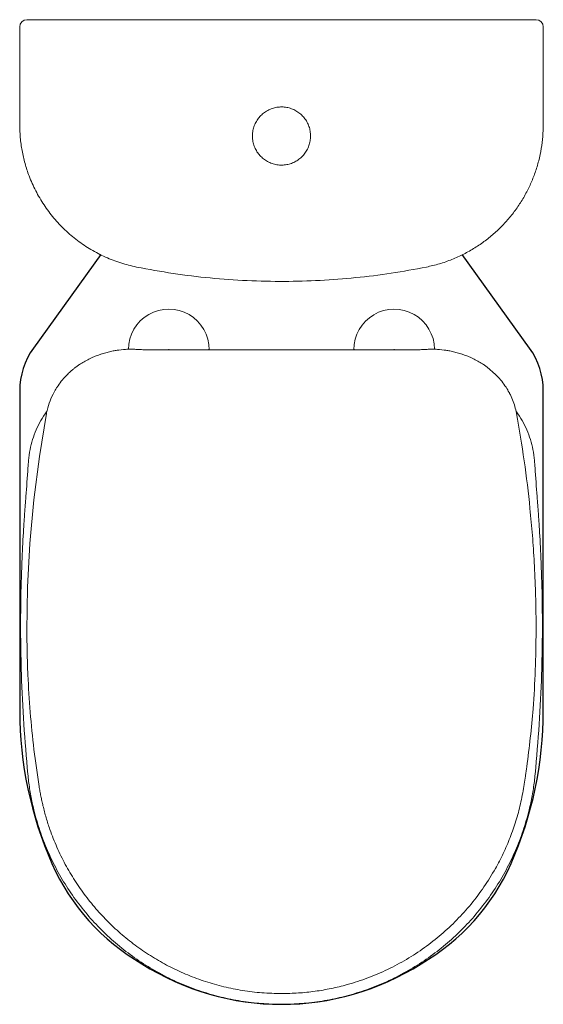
# Model space of a CAD drawing. Header units: millimetres. Extents: x 4027.864 to 4028.224, y 2640.804 to 2641.481.
import ezdxf

# ---------------------------------------------------------------- set-up
doc = ezdxf.new("R2010")
doc.units = ezdxf.units.MM
doc.layers.add('BLOCKS', color=3, linetype='Continuous')
doc.layers.add('SANINDUSA', color=3, linetype='Continuous')

msp = doc.modelspace()

# ---------------------------------------------------------------- linework, layer by layer
at = {"layer": 'BLOCKS'}
msp.add_lwpolyline([(4027.92017, 2641.31939), (4027.87375, 2641.25489, 0.157229), (4027.86433, 2641.22568), (4027.86433, 2641.00553, 0.104355), (4027.8865, 2640.90048, 0.158993), (4027.94832, 2640.83157, 0.290475), (4028.14034, 2640.83157, 0.158993), (4028.20216, 2640.90048, 0.104355), (4028.22433, 2641.00553), (4028.22433, 2641.22568, 0.157229), (4028.21491, 2641.25489), (4028.16849, 2641.31939)], format="xyb", dxfattribs=at)
at = {"layer": 'SANINDUSA', "linetype": 'Continuous', "lineweight": 15}
for p, q in [((4027.9211, 2641.25113), (4027.92852, 2641.25304)), ((4027.9324, 2641.25368), (4027.93403, 2641.25389)), ((4027.93403, 2641.25389), (4027.93561, 2641.25404)), ((4027.93939, 2641.25422), (4027.94264, 2641.25418)), ((4027.94313, 2641.25416), (4027.94341, 2641.25415)), ((4027.94341, 2641.25415), (4027.94417, 2641.25412)), ((4027.94417, 2641.25412), (4027.94491, 2641.25408)), ((4027.94491, 2641.25408), (4027.94564, 2641.25404)), ((4027.94646, 2641.254), (4027.9473, 2641.25396)), ((4027.9473, 2641.25396), (4027.94816, 2641.25392)), ((4027.94816, 2641.25392), (4027.94905, 2641.2539)), ((4027.94996, 2641.25388), (4027.95089, 2641.25386)), ((4027.95089, 2641.25386), (4027.95183, 2641.25385)), ((4027.95183, 2641.25385), (4027.95277, 2641.25385)), ((4027.96683, 2641.25414), (4027.96654, 2641.25385)), ((4027.96683, 2641.25414), (4027.96712, 2641.25385)), ((4027.99381, 2641.25414), (4027.99383, 2641.25414)), ((4028.09484, 2641.25414), (4028.09483, 2641.25414)), ((4028.12183, 2641.25414), (4028.12154, 2641.25385)), ((4028.12183, 2641.25414), (4028.12212, 2641.25385)), ((4028.13683, 2641.25385), (4028.13589, 2641.25385)), ((4028.13777, 2641.25386), (4028.13683, 2641.25385)), ((4028.1387, 2641.25388), (4028.13777, 2641.25386)), ((4028.14049, 2641.25392), (4028.1396, 2641.2539)), ((4028.14136, 2641.25396), (4028.14049, 2641.25392)), ((4028.1422, 2641.254), (4028.14136, 2641.25396)), ((4028.14375, 2641.25408), (4028.14302, 2641.25404)), ((4028.14449, 2641.25412), (4028.14375, 2641.25408)), ((4028.14525, 2641.25415), (4028.14449, 2641.25412)), ((4028.14552, 2641.25416), (4028.14525, 2641.25415)), ((4028.14926, 2641.25422), (4028.14602, 2641.25418)), ((4028.15463, 2641.25389), (4028.15305, 2641.25404)), ((4028.15626, 2641.25368), (4028.15463, 2641.25389)), ((4028.16756, 2641.25113), (4028.16014, 2641.25304)), ((4027.90293, 2641.24188), (4027.90468, 2641.24315)), ((4028.18573, 2641.24188), (4028.18397, 2641.24315)), ((4028.19156, 2641.23681), (4028.18573, 2641.24188)), ((4027.88972, 2641.22765), (4027.89071, 2641.22914)), ((4027.8704, 2641.17774), (4027.87028, 2641.17623)), ((4028.21826, 2641.17774), (4028.21838, 2641.17623))]:
    msp.add_line(p, q, dxfattribs=at)
at = {"layer": 'SANINDUSA', "linetype": 'Continuous', "lineweight": 15, "flags": 128}
msp.add_lwpolyline([(4027.86929, 2641.06034), (4027.8698, 2641.09046), (4027.8714, 2641.12053), (4027.8741, 2641.15052), (4027.87789, 2641.18039), (4027.88278, 2641.21012), (4027.88278, 2641.21012), (4027.88278, 2641.21012), (4027.88278, 2641.21012), (4027.88278, 2641.21012), (4027.88278, 2641.21012)], dxfattribs=at)
at = {"layer": 'SANINDUSA', "linetype": 'Continuous', "lineweight": 15}
for centre, radius, start, end in [((4027.86933, 2641.47585), 0.005, 90, 180), ((4028.21933, 2641.47585), 0.005, 0, 90), ((4027.96683, 2641.25414), 0.02766, 359.40117, 180.27762), ((4028.12183, 2641.25414), 0.02766, 0.23397, 180.61316), ((4028.1649, 2641.20813), 0.03916, 32.44122, 47.09052)]:
    msp.add_arc(centre, radius, start, end, dxfattribs=at)
for points, knots in [([(4027.86433, 2641.40878), (4027.86433, 2641.41996), (4027.86433, 2641.44231), (4027.86433, 2641.46467), (4027.86433, 2641.47585)], [0, 0, 0, 0, 0.499963, 1, 1, 1, 1]), ([(4027.86933, 2641.48085), (4027.86942, 2641.48085), (4027.86959, 2641.48085), (4027.87085, 2641.48085), (4027.87266, 2641.48085), (4027.87511, 2641.48085), (4027.8781, 2641.48085), (4027.88155, 2641.48085), (4027.88536, 2641.48085), (4027.88942, 2641.48085), (4027.89223, 2641.48085), (4027.89363, 2641.48085)], [0, 0, 0, 0, 0.125372, 0.23471, 0.344048, 0.453376, 0.562705, 0.672029, 0.781352, 0.890676, 1, 1, 1, 1]), ([(4027.89363, 2641.48085), (4027.91873, 2641.48085), (4027.96894, 2641.48085), (4028.04429, 2641.48085), (4028.11966, 2641.48085), (4028.1699, 2641.48085), (4028.19503, 2641.48085)], [0, 0, 0, 0, 0.249902, 0.499805, 0.749902, 1, 1, 1, 1]), ([(4028.19503, 2641.48085), (4028.19664, 2641.48085), (4028.19965, 2641.48085), (4028.20388, 2641.48085), (4028.20764, 2641.48085), (4028.21103, 2641.48085), (4028.21394, 2641.48085), (4028.2163, 2641.48085), (4028.21803, 2641.48085), (4028.21912, 2641.48085), (4028.21926, 2641.48085), (4028.21933, 2641.48085)], [0, 0, 0, 0, 0.125249, 0.234584, 0.343918, 0.453262, 0.562606, 0.671954, 0.781303, 0.890651, 1, 1, 1, 1]), ([(4028.22433, 2641.47585), (4028.22433, 2641.46467), (4028.22433, 2641.44232), (4028.22433, 2641.41996), (4028.22433, 2641.40878)], [0, 0, 0, 0, 0.499963, 1, 1, 1, 1]), ([(4028.06433, 2641.40086), (4028.06427, 2641.40198), (4028.06416, 2641.40422), (4028.06329, 2641.40749), (4028.06191, 2641.41058), (4028.06003, 2641.41339), (4028.0577, 2641.41585), (4028.05499, 2641.41788), (4028.05198, 2641.41943), (4028.04875, 2641.42045), (4028.0454, 2641.42091), (4028.04201, 2641.42081), (4028.0387, 2641.42013), (4028.03554, 2641.41892), (4028.03263, 2641.41718), (4028.03005, 2641.41499), (4028.02788, 2641.41239), (4028.02617, 2641.40947), (4028.02499, 2641.4063), (4028.02429, 2641.4027), (4028.02429, 2641.39902), (4028.02498, 2641.39543), (4028.02616, 2641.39225), (4028.02787, 2641.38933), (4028.03003, 2641.38672), (4028.03261, 2641.38453), (4028.03552, 2641.38279), (4028.03868, 2641.38157), (4028.04199, 2641.38089), (4028.04538, 2641.38079), (4028.04873, 2641.38124), (4028.05196, 2641.38226), (4028.05497, 2641.3838), (4028.05768, 2641.38583), (4028.06001, 2641.38828), (4028.0619, 2641.3911), (4028.06328, 2641.39419), (4028.06416, 2641.39748), (4028.06427, 2641.39973), (4028.06433, 2641.40086)], [0, 0, 0, 0, 0.026748, 0.053496, 0.080347, 0.107197, 0.134045, 0.160893, 0.18774, 0.214586, 0.241431, 0.268277, 0.295122, 0.321967, 0.348812, 0.375657, 0.402503, 0.429349, 0.456197, 0.483044, 0.516537, 0.543388, 0.57024, 0.597091, 0.623942, 0.650792, 0.677642, 0.704489, 0.731336, 0.758179, 0.785023, 0.811865, 0.838708, 0.865552, 0.892396, 0.919244, 0.946092, 0.973046, 1, 1, 1, 1]), ([(4027.9447, 2641.31072), (4027.94105, 2641.31158), (4027.93375, 2641.3133), (4027.92325, 2641.3174), (4027.91324, 2641.32256), (4027.9039, 2641.32885), (4027.89532, 2641.33613), (4027.88759, 2641.34432), (4027.88086, 2641.35335), (4027.87517, 2641.36306), (4027.87089, 2641.37268), (4027.86785, 2641.38197), (4027.86585, 2641.39079), (4027.86457, 2641.39975), (4027.86441, 2641.40577), (4027.86433, 2641.40878)], [0, 0, 0, 0, 0.081782, 0.163824, 0.245606, 0.327388, 0.409431, 0.491214, 0.572999, 0.655045, 0.73683, 0.802488, 0.868415, 0.934342, 1, 1, 1, 1]), ([(4028.22433, 2641.40878), (4028.22426, 2641.40601), (4028.22413, 2641.40047), (4028.22305, 2641.39213), (4028.22129, 2641.38383), (4028.21883, 2641.37571), (4028.21572, 2641.36791), (4028.21198, 2641.36039), (4028.20757, 2641.35314), (4028.20256, 2641.3463), (4028.19704, 2641.33996), (4028.19102, 2641.3341), (4028.18446, 2641.32873), (4028.17731, 2641.32382), (4028.16967, 2641.3195), (4028.16148, 2641.3158), (4028.15291, 2641.31277), (4028.14694, 2641.31141), (4028.14396, 2641.31072)], [0, 0, 0, 0, 0.060543, 0.121086, 0.183388, 0.24569, 0.306234, 0.366778, 0.429081, 0.491384, 0.551924, 0.612464, 0.674763, 0.737062, 0.801717, 0.866372, 0.933186, 1, 1, 1, 1]), ([(4028.14396, 2641.31072), (4028.13591, 2641.30923), (4028.1198, 2641.30624), (4028.09539, 2641.30325), (4028.07088, 2641.30134), (4028.04598, 2641.30065), (4028.02075, 2641.30118), (4027.99524, 2641.30304), (4027.96983, 2641.30607), (4027.95307, 2641.30918), (4027.9447, 2641.31072)], [0, 0, 0, 0, 0.122459, 0.245063, 0.367666, 0.490125, 0.617513, 0.745063, 0.872612, 1, 1, 1, 1]), ([(4027.90468, 2641.24315), (4027.90491, 2641.2433), (4027.90618, 2641.24417), (4027.90857, 2641.24566), (4027.91192, 2641.24746), (4027.91521, 2641.24898), (4027.91818, 2641.25015), (4027.9201, 2641.25082), (4027.921, 2641.2511), (4027.9211, 2641.25113)], [0, 0, 0, 0, 0.045122, 0.252445, 0.460002, 0.667927, 0.845737, 0.982873, 1, 1, 1, 1]), ([(4027.92852, 2641.25304), (4027.92944, 2641.25318), (4027.93035, 2641.25333), (4027.93126, 2641.25352), (4027.93126, 2641.25352), (4027.93126, 2641.25352), (4027.93126, 2641.25352), (4027.93128, 2641.25352), (4027.93139, 2641.25354), (4027.93177, 2641.2536), (4027.93213, 2641.25365), (4027.9324, 2641.25368)], [0, 0, 0, 0, 0.708049, 0.708053, 0.708057, 0.708074, 0.708227, 0.709438, 0.719141, 0.796754, 1, 1, 1, 1]), ([(4027.93561, 2641.25404), (4027.93662, 2641.25411), (4027.9379, 2641.25419), (4027.93914, 2641.25422), (4027.93939, 2641.25422)], [0, 0, 0, 0, 0.796054, 1, 1, 1, 1]), ([(4027.94264, 2641.25418), (4027.94277, 2641.25418), (4027.94293, 2641.25417), (4027.94309, 2641.25417), (4027.94313, 2641.25416)], [0, 0, 0, 0, 0.785323, 1, 1, 1, 1]), ([(4027.94564, 2641.25404), (4027.94568, 2641.25404), (4027.94595, 2641.25402), (4027.94622, 2641.25401), (4027.94646, 2641.254)], [0, 0, 0, 0, 0.153536, 1, 1, 1, 1]), ([(4027.94905, 2641.2539), (4027.94908, 2641.2539), (4027.94938, 2641.25389), (4027.94968, 2641.25388), (4027.94996, 2641.25388)], [0, 0, 0, 0, 0.074065, 1, 1, 1, 1]), ([(4027.95277, 2641.25385), (4027.95278, 2641.25385), (4027.981, 2641.25385), (4028.01152, 2641.25385), (4028.04204, 2641.25385), (4028.04433, 2641.25385)], [0, 0, 0, 0, 0.000082, 0.924914, 1, 1, 1, 1]), ([(4028.13589, 2641.25385), (4028.13588, 2641.25385), (4028.10766, 2641.25385), (4028.07714, 2641.25385), (4028.04662, 2641.25385), (4028.04433, 2641.25385)], [0, 0, 0, 0, 0.000082, 0.924914, 1, 1, 1, 1]), ([(4028.1396, 2641.2539), (4028.13958, 2641.2539), (4028.13928, 2641.25389), (4028.13898, 2641.25388), (4028.1387, 2641.25388)], [0, 0, 0, 0, 0.074065, 1, 1, 1, 1]), ([(4028.14302, 2641.25404), (4028.14298, 2641.25404), (4028.14271, 2641.25402), (4028.14243, 2641.25401), (4028.1422, 2641.254)], [0, 0, 0, 0, 0.153536, 1, 1, 1, 1]), ([(4028.14602, 2641.25418), (4028.14589, 2641.25418), (4028.14573, 2641.25417), (4028.14557, 2641.25417), (4028.14553, 2641.25416)], [0, 0, 0, 0, 0.785323, 1, 1, 1, 1]), ([(4028.15305, 2641.25404), (4028.15203, 2641.25411), (4028.15076, 2641.25419), (4028.14952, 2641.25422), (4028.14926, 2641.25422)], [0, 0, 0, 0, 0.796054, 1, 1, 1, 1]), ([(4028.16014, 2641.25304), (4028.15922, 2641.25318), (4028.15831, 2641.25333), (4028.1574, 2641.25352), (4028.1574, 2641.25352), (4028.1574, 2641.25352), (4028.15739, 2641.25352), (4028.15738, 2641.25352), (4028.15727, 2641.25354), (4028.15689, 2641.2536), (4028.15652, 2641.25365), (4028.15626, 2641.25368)], [0, 0, 0, 0, 0.708049, 0.708053, 0.708057, 0.708074, 0.708227, 0.709438, 0.719141, 0.796754, 1, 1, 1, 1]), ([(4028.18397, 2641.24315), (4028.18375, 2641.2433), (4028.18248, 2641.24417), (4028.18009, 2641.24566), (4028.17674, 2641.24746), (4028.17344, 2641.24898), (4028.17047, 2641.25015), (4028.16856, 2641.25082), (4028.16766, 2641.2511), (4028.16756, 2641.25113)], [0, 0, 0, 0, 0.045122, 0.252445, 0.460002, 0.667927, 0.845737, 0.982873, 1, 1, 1, 1]), ([(4027.89709, 2641.23682), (4027.89721, 2641.23693), (4027.89801, 2641.23772), (4027.89937, 2641.23899), (4027.90121, 2641.24056), (4027.90236, 2641.24144), (4027.90293, 2641.24188)], [0, 0, 0, 0, 0.0614915, 0.4386395, 0.7195054, 1, 1, 1, 1]), ([(4027.89071, 2641.22914), (4027.89168, 2641.23049), (4027.89363, 2641.2332), (4027.89594, 2641.23561), (4027.89709, 2641.23682)], [0, 0, 0, 0, 0.498805, 1, 1, 1, 1]), ([(4027.88278, 2641.21012), (4027.88278, 2641.21012), (4027.88278, 2641.21013), (4027.88279, 2641.21022), (4027.88292, 2641.2109), (4027.88352, 2641.21377), (4027.88498, 2641.21869), (4027.88699, 2641.22271), (4027.88799, 2641.22472)], [0, 0, 0, 0, 0.000022, 0.001867, 0.016621, 0.134411, 0.567993, 1, 1, 1, 1]), ([(4027.88799, 2641.22472), (4027.88816, 2641.22503), (4027.88871, 2641.22602), (4027.88931, 2641.22699), (4027.88972, 2641.22765)], [0, 0, 0, 0, 0.313807, 1, 1, 1, 1]), ([(4028.19894, 2641.22765), (4028.19878, 2641.2279), (4028.19852, 2641.22831), (4028.19819, 2641.22879), (4028.19803, 2641.22903), (4028.19797, 2641.22912), (4028.19796, 2641.22913), (4028.19795, 2641.22914), (4028.19795, 2641.22914), (4028.19795, 2641.22914), (4028.19795, 2641.22914), (4028.19795, 2641.22914)], [0, 0, 0, 0, 0.4999991, 0.812509, 0.9687673, 0.9882986, 0.9980668, 0.9992864, 0.9998986, 0.9999741, 1, 1, 1, 1]), ([(4028.20068, 2641.22472), (4028.20054, 2641.22497), (4028.20027, 2641.22547), (4028.19984, 2641.2262), (4028.1994, 2641.22693), (4028.19909, 2641.22741), (4028.19894, 2641.22765)], [0, 0, 0, 0, 0.2507061, 0.5000014, 0.7492995, 1, 1, 1, 1]), ([(4028.20589, 2641.21012), (4028.20555, 2641.21171), (4028.20487, 2641.21488), (4028.20325, 2641.21948), (4028.20181, 2641.22261), (4028.2009, 2641.22431), (4028.20075, 2641.22459), (4028.20069, 2641.2247), (4028.20068, 2641.22471), (4028.20068, 2641.22472), (4028.20068, 2641.22472), (4028.20068, 2641.22472), (4028.20068, 2641.22472), (4028.20068, 2641.22472), (4028.20068, 2641.22472), (4028.20068, 2641.22472)], [0, 0, 0, 0, 0.312487, 0.62497, 0.937477, 0.976553, 0.996091, 0.998533, 0.999754, 0.999907, 0.999983, 0.999993, 0.999997, 0.999999, 1, 1, 1, 1]), ([(4027.88303, 2641.21136), (4027.88296, 2641.21127), (4027.88137, 2641.20935), (4027.87884, 2641.20515), (4027.87558, 2641.1988), (4027.87312, 2641.1921), (4027.87127, 2641.18507), (4027.8707, 2641.18022), (4027.8704, 2641.17774)], [0, 0, 0, 0, 0.009111, 0.205952, 0.401664, 0.597977, 0.79374, 1, 1, 1, 1]), ([(4028.20558, 2641.21142), (4028.20567, 2641.21131), (4028.20728, 2641.20937), (4028.20982, 2641.20515), (4028.21308, 2641.1988), (4028.21554, 2641.1921), (4028.21739, 2641.18507), (4028.21796, 2641.18022), (4028.21826, 2641.17774)], [0, 0, 0, 0, 0.011163, 0.207597, 0.402903, 0.598809, 0.794167, 1, 1, 1, 1]), ([(4028.21937, 2641.06034), (4028.21937, 2641.0616), (4028.21937, 2641.06413), (4028.21935, 2641.06791), (4028.21931, 2641.0717), (4028.21926, 2641.07548), (4028.21918, 2641.07926), (4028.21909, 2641.08304), (4028.21882, 2641.09249), (4028.2182, 2641.10686), (4028.21691, 2641.12611), (4028.21481, 2641.14942), (4028.21148, 2641.17749), (4028.20775, 2641.19925), (4028.20589, 2641.21012)], [0, 0, 0, 0, 0.025138, 0.050271, 0.075402, 0.100528, 0.125651, 0.15077, 0.175886, 0.313965, 0.437182, 0.560348, 0.780193, 1, 1, 1, 1]), ([(4027.87028, 2641.17623), (4027.87019, 2641.17509), (4027.86963, 2641.1673), (4027.86878, 2641.15562), (4027.86802, 2641.14508), (4027.86774, 2641.14118)], [0, 0, 0, 0, 0.097608, 0.66681, 1, 1, 1, 1]), ([(4028.21838, 2641.17623), (4028.21846, 2641.17509), (4028.21903, 2641.1673), (4028.21988, 2641.15562), (4028.22064, 2641.14508), (4028.22092, 2641.14118)], [0, 0, 0, 0, 0.097608, 0.66681, 1, 1, 1, 1]), ([(4027.86774, 2641.14118), (4027.86762, 2641.13952), (4027.86749, 2641.13767), (4027.86736, 2641.13582), (4027.86735, 2641.13563)], [0, 0, 0, 0, 0.898003, 1, 1, 1, 1]), ([(4028.22092, 2641.14118), (4028.22104, 2641.13952), (4028.22117, 2641.13767), (4028.2213, 2641.13582), (4028.22131, 2641.13563)], [0, 0, 0, 0, 0.898003, 1, 1, 1, 1]), ([(4027.86735, 2641.13563), (4027.86724, 2641.13397), (4027.86668, 2641.12565), (4027.86579, 2641.10844), (4027.86503, 2641.08399), (4027.86487, 2641.0573), (4027.86544, 2641.02805), (4027.86691, 2640.99626), (4027.86891, 2640.97342), (4027.86991, 2640.962)], [0, 0, 0, 0, 0.028763, 0.14382, 0.297355, 0.450913, 0.604446, 0.802223, 1, 1, 1, 1]), ([(4028.22131, 2641.13563), (4028.22142, 2641.13397), (4028.22197, 2641.12565), (4028.22287, 2641.10844), (4028.22363, 2641.08399), (4028.22379, 2641.0573), (4028.22322, 2641.02805), (4028.22174, 2640.99626), (4028.21975, 2640.97342), (4028.21875, 2640.962)], [0, 0, 0, 0, 0.028763, 0.14382, 0.297355, 0.450913, 0.604446, 0.802223, 1, 1, 1, 1]), ([(4027.87768, 2640.95356), (4027.87644, 2640.96204), (4027.87396, 2640.97898), (4027.87144, 2641.00455), (4027.87001, 2641.02697), (4027.86952, 2641.04192), (4027.86938, 2641.04937), (4027.86934, 2641.05252), (4027.8693, 2641.05618), (4027.86929, 2641.05879), (4027.86929, 2641.06034)], [0, 0, 0, 0, 0.239596, 0.479108, 0.718615, 0.868268, 0.897671, 0.927076, 0.956483, 1, 1, 1, 1]), ([(4028.21098, 2640.95356), (4028.21103, 2640.95388), (4028.21113, 2640.95451), (4028.21127, 2640.95545), (4028.21142, 2640.95639), (4028.21156, 2640.95734), (4028.2117, 2640.95828), (4028.21185, 2640.95922), (4028.21198, 2640.96017), (4028.21237, 2640.96277), (4028.21363, 2640.9717), (4028.2155, 2640.98697), (4028.21755, 2641.00916), (4028.21905, 2641.03363), (4028.21927, 2641.05143), (4028.21937, 2641.06034)], [0, 0, 0, 0, 0.008902, 0.017803, 0.026704, 0.035606, 0.044506, 0.053407, 0.062307, 0.071208, 0.127147, 0.314437, 0.501689, 0.750798, 1, 1, 1, 1]), ([(4027.86991, 2640.962), (4027.87009, 2640.96034), (4027.87061, 2640.95537), (4027.87191, 2640.94711), (4027.87433, 2640.93577), (4027.87802, 2640.92309), (4027.88332, 2640.90927), (4027.88976, 2640.89594), (4027.89728, 2640.88322), (4027.90587, 2640.87119), (4027.91545, 2640.85991), (4027.92593, 2640.84946), (4027.93724, 2640.83994), (4027.94933, 2640.83144), (4027.9621, 2640.82396), (4027.97545, 2640.81757), (4027.98903, 2640.81243), (4028.00273, 2640.80851), (4028.01645, 2640.80576), (4028.03035, 2640.80401), (4028.03968, 2640.80379), (4028.04433, 2640.80368)], [0, 0, 0, 0, 0.019364, 0.058168, 0.096972, 0.154083, 0.211397, 0.268712, 0.325822, 0.382925, 0.440233, 0.49754, 0.554643, 0.611745, 0.669051, 0.726357, 0.783458, 0.837507, 0.891729, 0.945951, 1, 1, 1, 1]), ([(4028.21875, 2640.962), (4028.21857, 2640.96034), (4028.21805, 2640.95537), (4028.21675, 2640.94711), (4028.21433, 2640.93577), (4028.21064, 2640.92309), (4028.20533, 2640.90927), (4028.1989, 2640.89594), (4028.19138, 2640.88322), (4028.18278, 2640.87119), (4028.17321, 2640.85991), (4028.16272, 2640.84946), (4028.15142, 2640.83994), (4028.13933, 2640.83144), (4028.12656, 2640.82396), (4028.11321, 2640.81757), (4028.09963, 2640.81243), (4028.08593, 2640.80851), (4028.07221, 2640.80576), (4028.05831, 2640.80401), (4028.04898, 2640.80379), (4028.04433, 2640.80368)], [0, 0, 0, 0, 0.019364, 0.058168, 0.096972, 0.154083, 0.211397, 0.268712, 0.325822, 0.382925, 0.440233, 0.49754, 0.554643, 0.611745, 0.669051, 0.726357, 0.783458, 0.837507, 0.891729, 0.945951, 1, 1, 1, 1]), ([(4028.04433, 2640.81107), (4028.03982, 2640.81118), (4028.03087, 2640.81138), (4028.0176, 2640.81303), (4028.00465, 2640.81561), (4027.99205, 2640.81918), (4027.97986, 2640.82368), (4027.96811, 2640.82908), (4027.95686, 2640.83533), (4027.94614, 2640.8424), (4027.93599, 2640.85025), (4027.92648, 2640.85885), (4027.91763, 2640.86814), (4027.90949, 2640.87811), (4027.90211, 2640.8887), (4027.89553, 2640.89988), (4027.8898, 2640.91162), (4027.88555, 2640.92238), (4027.88246, 2640.93197), (4027.88085, 2640.938), (4027.87994, 2640.94187), (4027.87956, 2640.94352), (4027.87921, 2640.94518), (4027.87887, 2640.94685), (4027.87855, 2640.94852), (4027.87824, 2640.95019), (4027.87795, 2640.95188), (4027.87777, 2640.953), (4027.87768, 2640.95356)], [0, 0, 0, 0, 0.056646, 0.112527, 0.167788, 0.222555, 0.276936, 0.331027, 0.384909, 0.438655, 0.492329, 0.545995, 0.599713, 0.653547, 0.707569, 0.761857, 0.8165, 0.871606, 0.907176, 0.94302, 0.950097, 0.957186, 0.964288, 0.971403, 0.978531, 0.985674, 0.99283, 1, 1, 1, 1]), ([(4028.04433, 2640.81107), (4028.0482, 2640.81115), (4028.05591, 2640.8113), (4028.06734, 2640.81252), (4028.07856, 2640.81443), (4028.09074, 2640.81738), (4028.10374, 2640.82162), (4028.11738, 2640.82745), (4028.1304, 2640.83442), (4028.14272, 2640.84247), (4028.15428, 2640.85155), (4028.16501, 2640.86159), (4028.17485, 2640.87254), (4028.18372, 2640.88434), (4028.19103, 2640.89606), (4028.19694, 2640.90748), (4028.20166, 2640.91843), (4028.20561, 2640.92978), (4028.20883, 2640.94151), (4028.21026, 2640.94953), (4028.21098, 2640.95356)], [0, 0, 0, 0, 0.048693, 0.09681, 0.144444, 0.191679, 0.254155, 0.316205, 0.377957, 0.439521, 0.500996, 0.562476, 0.624052, 0.685826, 0.747908, 0.79744, 0.847323, 0.897643, 0.948498, 1, 1, 1, 1])]:
    msp.add_open_spline(points, degree=3, knots=knots, dxfattribs=at)

doc.saveas('drawing.dxf')
